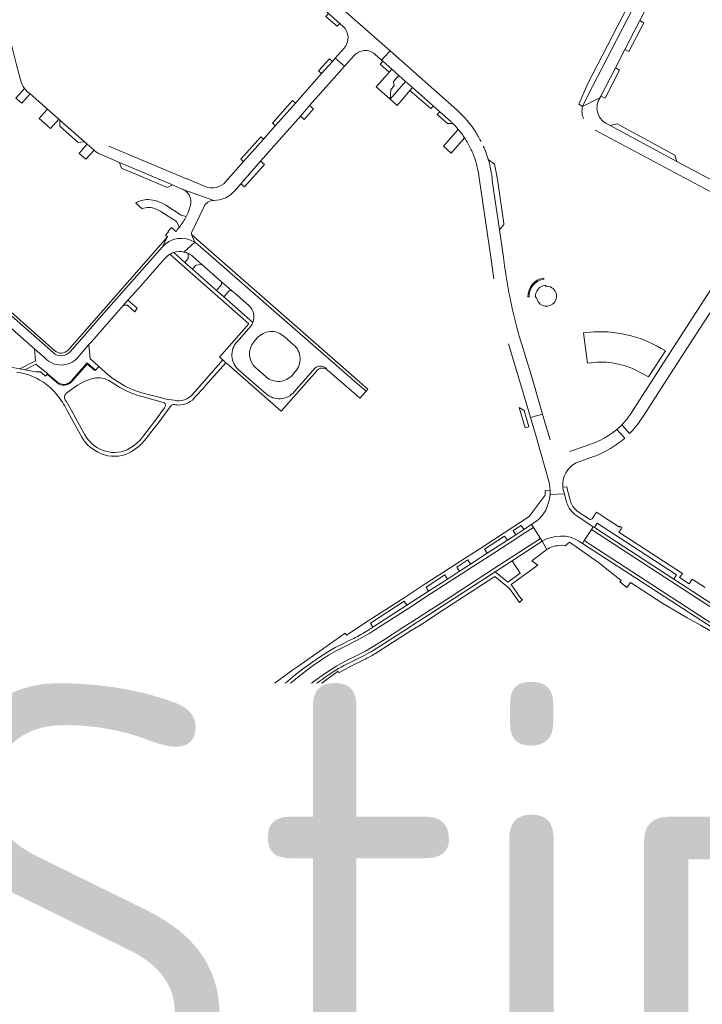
# Model space of a CAD drawing. Header units: metres. Extents: x 166325 to 190320, y 381923 to 404576.
# Tile 190 of 256: x 170629 to 170907, y 388532 to 388934. Entities that reach past the tile are written whole.
import ezdxf

# ---------------------------------------------------------------- set-up
doc = ezdxf.new("R2010")
doc.units = ezdxf.units.M
for name, color, linetype, lineweight in [('B-WE-VH-VERHARDING_ASFALT-GV', 8, 'Continuous', 18), ('B-WE-VH-VERHARDING_BETON-GV', 8, 'Continuous', 18), ('B-WE-VH-VERHARDING_BETONSTRAATSTEEN-GV', 8, 'Continuous', 18), ('B-WE-VH-VERHARDING_STRAATBAKSTEEN-GV', 8, 'Continuous', 18), ('X-XX-AL-TEKENBLAD-T50', 4, 'Continuous', 50)]:
    doc.layers.add(name, color=color, linetype=linetype, lineweight=lineweight)
doc.styles.add('NLCS-ISO-M500-T50', font='NLCS-ISO.ttf', dxfattribs={"height": 2.5})

msp = doc.modelspace()

# ---------------------------------------------------------------- linework, layer by layer
at = {"layer": 'B-WE-VH-VERHARDING_ASFALT-GV', "flags": 128}
for points in [[(170863.116, 388806.451), (170858.906, 388806.027), (170860.111, 388796.713), (170860.503, 388793.68)], [(170880.169, 388790.851), (170885.371, 388788.127), (170892.173, 388798.642)], [(170644.352, 388785.747), (170640.449, 388789.164), (170639.78, 388788.429), (170639.556, 388788.635), (170637.824, 388789.993), (170637.711, 388790.09), (170637.582, 388790.201), (170635.84, 388790.146), (170631.279, 388790.974), (170629.34, 388791.398), (170624.782, 388792.2), (170613.933, 388794.11), (170602.331, 388795.994)], [(170701.027, 388780.219), (170704.046, 388783.528), (170704.93, 388784.582), (170713.258, 388793.862), (170711.98, 388794.983), (170699.748, 388781.097)], [(170669.769, 388785.755), (170667.328, 388787.351), (170666.134, 388788.245), (170664.097, 388789.936), (170661.434, 388792.312), (170660.064, 388790.852), (170659.871, 388790.623), (170659.838, 388790.664), (170656.794, 388793.326), (170650.614, 388786.327)], [(170648.477, 388781.606), (170650.843, 388783.367)], [(170666.285, 388786.187), (170668.879, 388784.504)], [(170678.575, 388780.187), (170688.276, 388777.553)], [(170692.138, 388778.549), (170688.897, 388779.031), (170685.5, 388779.929), (170682.11, 388780.826), (170679.026, 388781.641)], [(170655.229, 388765.47), (170650.199, 388774.65), (170648.143, 388778.248)], [(170688.217, 388775.515), (170684.191, 388769.885), (170679.684, 388764.011)], [(170680.799, 388763.02), (170684.067, 388767.236), (170685.742, 388769.396), (170689.676, 388774.827), (170691.112, 388776.587), (170691.785, 388776.892)], [(170648.881, 388773.864), (170653.921, 388764.685)], [(170672.733, 388596.496), (170679.531, 388601.599), (170680.502, 388602.479), (170675.759, 388608.383), (170674.915, 388607.703), (170671.528, 388604.976), (170668.581, 388602.838), (170666.969, 388601.613)], [(170630.903, 388575.094), (170635.307, 388577.083), (170640.221, 388579.287), (170651.983, 388584.869), (170652.152, 388584.949), (170657.445, 388587.538), (170662.079, 388589.805), (170664.699, 388591.228)]]:
    msp.add_lwpolyline(points, dxfattribs=at)
at = {"layer": 'B-WE-VH-VERHARDING_ASFALT-GV'}
for points in [[(170892.173, 388798.642, 0.1542033), (170863.116, 388806.451)], [(170860.503, 388793.68, -0.1539101), (170880.169, 388790.851)], [(170628.102, 388790.008, -0.1328617), (170640.278, 388784.9)], [(170650.843, 388783.367, -0.1020887), (170659.228, 388787.471)], [(170659.228, 388787.471, -0.2102625), (170666.285, 388786.187)], [(170640.278, 388784.9, -0.071921), (170645.052, 388779.927)], [(170650.614, 388786.327, -0.4269956), (170644.352, 388785.747)], [(170668.879, 388784.504, 0.077938), (170678.575, 388780.187)], [(170679.026, 388781.641, -0.0805661), (170669.769, 388785.755)], [(170645.052, 388779.927, -0.0479382), (170648.881, 388773.864)], [(170648.143, 388778.248, -0.2966496), (170647.675, 388780.605)], [(170647.675, 388780.605, -0.1480582), (170648.477, 388781.606)], [(170699.748, 388781.097, -0.2975018), (170692.138, 388778.549)], [(170693.739, 388776.613, 0.2487506), (170701.027, 388780.219)], [(170688.276, 388777.553, -0.3312136), (170688.217, 388775.515)], [(170691.785, 388776.892, 0.0568174), (170693.739, 388776.613)], [(170653.921, 388764.685, 0.1692903), (170661.11, 388757.39)], [(170661.741, 388758.782, -0.1653039), (170655.229, 388765.47)], [(170679.684, 388764.011, -0.1371726), (170671.827, 388757.907)], [(170672.325, 388756.434, 0.1294947), (170680.799, 388763.02)], [(170671.827, 388757.907, -0.2015804), (170661.741, 388758.782)], [(170661.11, 388757.39, 0.2006332), (170672.325, 388756.434)], [(170656.785, 388595.128, -0.0054519), (170651.133, 388591.769)], [(170663.276, 388594.947, -0.936416), (170663.71, 388594.04)], [(170657.535, 388590.754, -0.7059404), (170656.956, 388591.937)], [(170664.699, 388591.228, -0.0298385), (170665.498, 388591.681)], [(170640.696, 388585.992, -0.0072252), (170637.972, 388584.526)], [(170620.441, 388571.4, 0.0204081), (170630.903, 388575.094)]]:
    msp.add_lwpolyline(points, format="xyb", dxfattribs=at)
at = {"layer": 'B-WE-VH-VERHARDING_BETON-GV', "flags": 128}
for points in [[(170686.579, 388617.935), (170681.07, 388613.215)], [(170681.317, 388612.857), (170685.433, 388616.388)], [(170685.433, 388616.388), (170686.836, 388617.592)], [(170695.94, 388617.353), (170694.755, 388616.208)], [(170668.581, 388602.838), (170671.528, 388604.976)]]:
    msp.add_lwpolyline(points, dxfattribs=at)
at = {"layer": 'B-WE-VH-VERHARDING_BETON-GV'}
for points in [[(170694.755, 388616.208, 0.89935), (170695.054, 388615.891)], [(170696.193, 388617.038, 0.7604427), (170695.94, 388617.353)], [(170681.07, 388613.215, 0.8763896), (170681.317, 388612.857)]]:
    msp.add_lwpolyline(points, format="xyb", dxfattribs=at)
at = {"layer": 'B-WE-VH-VERHARDING_BETONSTRAATSTEEN-GV', "flags": 128}
for points in [[(170742.764, 388953.95), (170739.367, 388956.936), (170735.887, 388953.048), (170736.034, 388952.918), (170739.78, 388949.606), (170743.751, 388946.095), (170747.686, 388942.616), (170752.453, 388938.401), (170755.03, 388936.123), (170759.572, 388932.107), (170760.855, 388930.973)], [(170773.899, 388919.527), (170776.625, 388917.106), (170780.055, 388920.895), (170755.667, 388942.526)], [(170761.408, 388922.011), (170757.767, 388917.893), (170761.481, 388914.62), (170761.76, 388914.935), (170765.4, 388919.005)], [(170807.36, 388896.677), (170780.055, 388920.895), (170776.625, 388917.106), (170777.085, 388916.698), (170780.785, 388913.413), (170783.596, 388910.927), (170786.395, 388908.451), (170789.238, 388905.937), (170797.737, 388898.42), (170800.345, 388896.113), (170804.82, 388892.155)], [(170631.243, 388905.564), (170627.748, 388901.667), (170630.162, 388899.544), (170632.066, 388901.71), (170633.489, 388903.328)], [(170633.489, 388903.328), (170632.587, 388904.12)], [(170800.345, 388896.113), (170799.318, 388894.935), (170803.421, 388891.26), (170805.687, 388891.305)], [(170804.82, 388892.155), (170800.345, 388896.113)], [(170807.851, 388888.919), (170801.863, 388882.045), (170805.013, 388879.269), (170810.432, 388885.434)], [(170822.573, 388874.798), (170820.087, 388876.618)], [(170821.719, 388868.059), (170824.617, 388847.971), (170826.404, 388850.156), (170826.348, 388850.509), (170823.798, 388868.433), (170823.315, 388871.393), (170822.573, 388874.798)], [(170558.367, 388872.706), (170558.577, 388870.051), (170559.047, 388868.094), (170559.42, 388867.197), (170560.928, 388864.935), (170565.235, 388861.02), (170618.18, 388814.556), (170626.941, 388806.842), (170627.425, 388806.415), (170635.341, 388799.445), (170639.587, 388795.706)], [(170564.232, 388867.07), (170620.256, 388817.867), (170642.835, 388797.98)], [(170643.568, 388798.741), (170620.908, 388818.673), (170565.033, 388867.971)], [(170816.264, 388870.049), (170817.066, 388864.515), (170821.217, 388835.847), (170822.356, 388827.981)], [(170827.066, 388831), (170826.741, 388833.249), (170826.561, 388834.494), (170826.231, 388836.783), (170824.617, 388847.971), (170821.719, 388868.059)], [(170708.351, 388859.956), (170695.717, 388864.487)], [(170676.521, 388858.873), (170679.096, 388856.605)], [(170686.735, 388855.407), (170693.08, 388851.365), (170694.306, 388849.122)], [(170697.049, 388853.48), (170695.002, 388853.955), (170688.716, 388858.001)], [(170700.517, 388842.907), (170699.279, 388846.126), (170699.191, 388846.758), (170704.253, 388857.289)], [(170692.799, 388847.338), (170691.014, 388848.945), (170689.78, 388847.504), (170689.655, 388847.358), (170689.841, 388847.195), (170688.644, 388845.846), (170689.421, 388845.166), (170687.292, 388840.974)], [(170687.292, 388840.974), (170689.421, 388845.166), (170654.762, 388805.516), (170649.012, 388799.018)], [(170696.066, 388838.95), (170700.517, 388842.907)], [(170702.81, 388842.977), (170701.582, 388844.066), (170699.279, 388846.126), (170700.517, 388842.907)], [(170701.893, 388841.843), (170766.861, 388785.236), (170770.294, 388782.245), (170771.038, 388783.092), (170767.621, 388786.092), (170702.81, 388842.977)], [(170687.292, 388840.974), (170662.492, 388812.819), (170656.3, 388805.789), (170649.86, 388798.338)], [(170724.221, 388810.292), (170712.389, 388820.728), (170709.441, 388823.328), (170699.604, 388832.002), (170696.509, 388834.735), (170691.978, 388838.731)], [(170754.503, 388790.96), (170764.313, 388782.368), (170767.756, 388779.353), (170770.294, 388782.245), (170766.861, 388785.236), (170701.893, 388841.843)], [(170673.352, 388819.312), (170677.708, 388824.259), (170688.242, 388836.221)], [(170690.408, 388838.038), (170694.04, 388834.827), (170722.503, 388809.662), (170710.632, 388796.166), (170710.788, 388796.029), (170711.98, 388794.983), (170713.258, 388793.862), (170714.567, 388792.714), (170735.796, 388774.088), (170750.198, 388790.562)], [(170697.91, 388838.332), (170697.886, 388836.294), (170696.509, 388834.735), (170699.604, 388832.002), (170700.981, 388833.561), (170703.485, 388833.827), (170699.737, 388837.137)], [(170699.737, 388837.137), (170703.485, 388833.827), (170711.465, 388826.869), (170715.534, 388823.307), (170717.814, 388821.311), (170722.557, 388817.158)], [(170827.354, 388828.999), (170827.207, 388830.021), (170827.066, 388831)], [(170842.697, 388827.936), (170842.628, 388828.336)], [(170843.429, 388825.055), (170843.391, 388825.413)], [(170652.784, 388795.83), (170657.473, 388801.26), (170658.436, 388802.375), (170663.882, 388808.559), (170671.535, 388817.249), (170673.352, 388819.312)], [(170836.24, 388820.63), (170836.655, 388820.65)], [(170839.344, 388820.483), (170839.354, 388820.483), (170839.727, 388820.491)], [(170846.215, 388817.637), (170846.258, 388817.661)], [(170723.511, 388808.895), (170717.675, 388802.276)], [(170724.712, 388802.449), (170726.018, 388803.952)], [(170736.793, 388804.67), (170740.888, 388801.06)], [(170828.243, 388801.518), (170835.943, 388776.175), (170837.285, 388771.508), (170842.185, 388772.915), (170839.897, 388780.888), (170838.935, 388784.282), (170837.545, 388788.928), (170833.136, 388803.038)], [(170639.587, 388795.706), (170635.341, 388799.445), (170635.716, 388794.673), (170635.715, 388794.673), (170629.34, 388791.398), (170631.279, 388790.974), (170635.846, 388793.261), (170638.682, 388790.978), (170640.418, 388789.614), (170640.491, 388789.516), (170644.524, 388786.028)], [(170656.645, 388793.678), (170656.752, 388793.8), (170660.064, 388790.852), (170661.434, 388792.312), (170659.682, 388793.875), (170657.892, 388795.472), (170657.473, 388801.26), (170652.784, 388795.83)], [(170650.197, 388786.328), (170652.564, 388789.043), (170656.645, 388793.678)], [(170718.405, 388790.994), (170729.625, 388781.174)], [(170729.574, 388788.085), (170725.442, 388791.706)], [(170749.446, 388791.604), (170741.006, 388781.938)], [(170750.198, 388790.562), (170750.301, 388790.68)], [(170741.498, 388790.225), (170740.287, 388788.825)], [(170872.428, 388766.686), (170875.652, 388763.159)], [(170877.618, 388765.02), (170874.418, 388768.54)], [(170694.133, 388615.586), (170689.87, 388611.451), (170685.754, 388607.458), (170686.583, 388606.576)], [(170690.281, 388610.657), (170694.497, 388615.332)], [(170687.302, 388606.753), (170688.321, 388608.242), (170689.536, 388609.832), (170690.281, 388610.657)], [(170680.659, 388606.853), (170679.757, 388606.104)], [(170666.969, 388601.613), (170666.714, 388601.976)], [(170679.531, 388601.599), (170672.733, 388596.496)], [(170656.528, 388595.564), (170656.785, 388595.128)], [(170663.276, 388594.947), (170660.065, 388593.651), (170656.956, 388591.937)], [(170657.535, 388590.754), (170660.247, 388592.1), (170663.71, 388594.04)], [(170678.603, 388593.98), (170677.937, 388595.465)], [(170651.133, 388591.769), (170650.868, 388592.199)], [(170680.701, 388590.869), (170679.66, 388592.326)], [(170658.248, 388585.694), (170657.445, 388587.538), (170652.152, 388584.949), (170651.983, 388584.869), (170652.109, 388584.572), (170652.326, 388584.059)], [(170678.96, 388585.268), (170677.267, 388587.035), (170677.25, 388586.421), (170673.484, 388581.65), (170673.419, 388580.621), (170681.89, 388580.476), (170681.01, 388579.15), (170735.245, 388578.221), (170742.708, 388577.186), (170752.399, 388575.664), (170759.979, 388573.94), (170777.906, 388569.861), (170793.501, 388566.314), (170793.456, 388566.159), (170848.45, 388553.8), (170849.956, 388556.231), (170849.85, 388556.258), (170823.249, 388562.26), (170822.793, 388560.126), (170810.937, 388562.817), (170811.401, 388564.933), (170778.547, 388572.335)], [(170675.254, 388589.135), (170677.267, 388587.035), (170678.96, 388585.268)], [(170734.642, 388584.822), (170689.561, 388586.067)], [(170637.759, 388584.912), (170637.972, 388584.526)], [(170652.893, 388581.992), (170653.988, 388578.599), (170660.643, 388579.709), (170659.01, 388583.671)], [(170752.929, 388578.101), (170753.975, 388583.054)], [(170689.96, 388581.006), (170735.33, 388579.706)], [(170778.547, 388572.335), (170760.553, 388576.385), (170757.144, 388577.152), (170752.929, 388578.101)], [(170869.297, 388559.756), (170869.919, 388563.297), (170870.361, 388565.133), (170870.646, 388566.137), (170871.149, 388567.915), (170871.478, 388568.856), (170871.762, 388569.45), (170867.254, 388571.111), (170866.493, 388569.663), (170863.293, 388563.571)], [(170855.757, 388560.088), (170852.678, 388560.79), (170851.063, 388561.158), (170849.956, 388556.231), (170851.619, 388555.818), (170854.191, 388555.179)], [(170854.191, 388555.179), (170851.619, 388555.818), (170849.956, 388556.231), (170848.45, 388553.8), (170861.843, 388549.085), (170863.938, 388547.414), (170864.012, 388545.979), (170869.807, 388541.722), (170871.179, 388543.426)], [(170866.777, 388547.484), (170865.684, 388548.726)], [(170879.425, 388537.946), (170879.489, 388538.074), (170880.045, 388537.781), (170881.541, 388536.976), (170883.896, 388541.372), (170883.454, 388541.609), (170882.434, 388542.199), (170881.992, 388542.458), (170882.066, 388542.578), (170877.368, 388545.077)]]:
    msp.add_lwpolyline(points, dxfattribs=at)
for points in [[(170880.531, 388941.281), (170878.595, 388942.313), (170860.618, 388907.606), (170856.917, 388899.247), (170858.476, 388898.263), (170860.418, 388902.45)], [(170755.03, 388936.123), (170753.98, 388934.961), (170758.542, 388930.926), (170759.572, 388932.107)], [(170881.72, 388933.214), (170875.68, 388921.447), (170877.312, 388920.583), (170883.393, 388932.341)], [(170756.638, 388916.615), (170755.41, 388917.698), (170750.99, 388912.703), (170752.214, 388911.614), (170753.547, 388913.119)], [(170777.085, 388916.698), (170775.995, 388915.501), (170779.705, 388912.219), (170780.785, 388913.413)], [(170783.596, 388910.927), (170780.785, 388913.413), (170779.705, 388912.219), (170778.985, 388911.424), (170774.404, 388906.245), (170780.135, 388901.195), (170780.363, 388905.096), (170781.809, 388906.627), (170781.47, 388908.378)], [(170871.817, 388913.921), (170865.905, 388902.403), (170867.66, 388901.568), (170873.494, 388913.103)], [(170787.644, 388904.108), (170788.174, 388904.747), (170789.238, 388905.937), (170786.395, 388908.451), (170780.135, 388901.195), (170783.017, 388898.654)], [(170789.238, 388905.937), (170788.174, 388904.747), (170796.733, 388897.375), (170797.737, 388898.42)], [(170741.578, 388899.613), (170740.384, 388900.637), (170732.269, 388891.448), (170733.439, 388890.429)], [(170640.519, 388897.15), (170639.088, 388895.537), (170637.173, 388893.379), (170641.774, 388889.334), (170645.182, 388893.054)], [(170747.303, 388898.583), (170744.515, 388895.43), (170743.563, 388894.347), (170745.123, 388892.994), (170748.851, 388897.257)], [(170645.571, 388892.712), (170645.645, 388890.169), (170653.086, 388883.605), (170655.699, 388883.813)], [(170869.695, 388890.44), (170896.804, 388875.783), (170896.104, 388878.367), (170872.526, 388891.189)], [(170659.543, 388880.435), (170656.715, 388882.92), (170655.302, 388881.27), (170653.43, 388879.084), (170656.131, 388876.71)], [(170728.556, 388884.918), (170727.411, 388885.916), (170719.327, 388876.788), (170720.443, 388875.762)], [(170669.844, 388875.462), (170670.775, 388873.085), (170671.209, 388872.901), (170675.847, 388870.93), (170678.135, 388869.958), (170689.266, 388865.228), (170689.567, 388865.369), (170691.507, 388866.278)], [(170727.374, 388875.935), (170719.308, 388866.761), (170720.849, 388865.488), (170728.901, 388874.598)], [(170711.465, 388826.869), (170711.494, 388825.67), (170709.441, 388823.328), (170712.389, 388820.728), (170714.549, 388823.199), (170715.534, 388823.307)], [(170673.352, 388819.312), (170671.535, 388817.249), (170673.099, 388817.348), (170676.209, 388814.606), (170677.086, 388816.025)], [(170834.663, 388774.374), (170832.705, 388775.555), (170835.085, 388767.387), (170836.562, 388767.795)], [(170916.091, 388623.703), (170916.697, 388624.432), (170916.63, 388625.481), (170913.33, 388628.164), (170873.14, 388579.735), (170870.664, 388576.6), (170869.195, 388574.51), (170867.942, 388572.365), (170867.254, 388571.111), (170871.762, 388569.45), (170871.94, 388569.823), (170873.78, 388572.573), (170876.574, 388576.14), (170876.575, 388576.141)], [(170689.87, 388611.451), (170685.433, 388616.388), (170681.317, 388612.857), (170678.308, 388610.434), (170675.759, 388608.383), (170680.502, 388602.479), (170682.626, 388604.405), (170685.754, 388607.458)], [(170793.93, 388592.4), (170794.08, 388592.63), (170797.961, 388597.989), (170798.561, 388598.817), (170802.93, 388604.85), (170804.13, 388606.51), (170799.7, 388610.57), (170799.118, 388609.77), (170796.73, 388606.49), (170792.208, 388600.59), (170791.6, 388599.759), (170787.19, 388593.73), (170788.438, 388589.986), (170788.991, 388588.326), (170790.71, 388583.17), (170789.241, 388577.307), (170795.326, 388575.928), (170796.979, 388583.417)], [(170796.73, 388606.49), (170799.118, 388609.77), (170795.319, 388613.273), (170792.73, 388609.51), (170788.245, 388603.444), (170792.208, 388600.59)], [(170791.6, 388599.759), (170787.633, 388602.616), (170783.2, 388596.62), (170787.19, 388593.73)], [(170806.96, 388601.84), (170802.93, 388604.85), (170798.561, 388598.817), (170802.542, 388595.851)], [(170801.922, 388595.011), (170797.961, 388597.989), (170794.08, 388592.63), (170798.02, 388589.72)], [(170758.271, 388582.102), (170753.975, 388583.054), (170752.929, 388578.101), (170757.144, 388577.152)], [(170801.625, 388572.338), (170786.433, 388575.754), (170766.084, 388580.37), (170758.271, 388582.102), (170757.144, 388577.152), (170760.553, 388576.385), (170778.547, 388572.335), (170811.401, 388564.933), (170823.249, 388562.26), (170849.85, 388556.258), (170849.956, 388556.231), (170851.063, 388561.158), (170831.036, 388565.724)], [(170768.37, 388581.829), (170766.084, 388580.37), (170786.433, 388575.754), (170785.032, 388578.099)], [(170640.453, 388578.685), (170640.337, 388578.986), (170640.221, 388579.287), (170635.307, 388577.083), (170635.623, 388576.458), (170636.441, 388576.832)], [(170801.625, 388572.338), (170831.036, 388565.724), (170829.649, 388567.903), (170803.994, 388573.81)], [(170811.401, 388564.933), (170810.937, 388562.817), (170822.793, 388560.126), (170823.249, 388562.26)], [(170869.618, 388540.92), (170864.756, 388540.733), (170865.004, 388533.205), (170870.04, 388533.38)], [(170951.25, 388505.405), (170926.806, 388518.388), (170883.896, 388541.372), (170881.541, 388536.976), (170884.834, 388535.204), (170894.601, 388529.949), (170905.536, 388524.03), (170924.217, 388514.037), (170929.905, 388510.995), (170941.065, 388505.064), (170961.038, 388494.374), (170977.4, 388485.612), (170993.781, 388476.894), (171001.784, 388472.679), (171010.59, 388468.018), (171013.508, 388471.863), (171009.546, 388474.335), (170972.018, 388494.289)]]:
    msp.add_lwpolyline(points, close=True, dxfattribs=at)
at = {"layer": 'B-WE-VH-VERHARDING_BETONSTRAATSTEEN-GV'}
for points in [[(170760.855, 388930.973, -0.4140749), (170761.408, 388922.011)], [(170765.4, 388919.005, -0.4151099), (170773.899, 388919.527)], [(170632.587, 388904.12, -0.051635), (170631.243, 388905.564)], [(170814.988, 388887.74, 0.0675548), (170807.36, 388896.677)], [(170805.687, 388891.305, 0.0052354), (170804.82, 388892.155)], [(170805.687, 388891.305, -0.0202146), (170807.851, 388888.919)], [(170810.432, 388885.434, 0.027993), (170807.851, 388888.919)], [(170817.217, 388883.842, 0.0253301), (170814.988, 388887.74)], [(170810.432, 388885.434, -0.0322106), (170812.895, 388881.08)], [(170812.895, 388881.08, -0.01225), (170813.72, 388879.243)], [(170813.72, 388879.243, -0.062813), (170816.264, 388870.049)], [(170820.087, 388876.618, 0.0331945), (170818.047, 388882.104)], [(170821.719, 388868.059, 0.0497673), (170820.087, 388876.618)], [(170695.717, 388864.487, -0.4134745), (170698.434, 388856.761)], [(170681.568, 388860.339, 0.1450566), (170676.521, 388858.873)], [(170688.716, 388858.001, 0.1339678), (170681.568, 388860.339)], [(170704.253, 388857.289, -0.296062), (170708.351, 388859.956)], [(170679.096, 388856.605, -0.1948185), (170684.465, 388856.531)], [(170684.465, 388856.531, -0.056146), (170686.735, 388855.407)], [(170698.434, 388856.761, -0.0333295), (170697.049, 388853.48)], [(170694.306, 388849.122, 0.0480045), (170697.049, 388853.48)], [(170694.306, 388849.122, -0.0221526), (170692.799, 388847.338)], [(170687.292, 388840.974, -0.3749736), (170700.517, 388842.907)], [(170700.517, 388842.907, -0.0418526), (170701.893, 388841.843)], [(170690.408, 388838.038, -0.052121), (170691.978, 388838.731)], [(170691.978, 388838.731, -0.1284492), (170696.066, 388838.95)], [(170696.066, 388838.95, -0.0595115), (170697.91, 388838.332)], [(170688.242, 388836.221, -0.0875879), (170690.408, 388838.038)], [(170699.737, 388837.137, 0.0669595), (170697.91, 388838.332)], [(170833.136, 388803.038, -0.0321353), (170827.354, 388828.999)], [(170842.628, 388828.336, 0.3772271), (170836.24, 388820.63)], [(170836.655, 388820.65, -0.374506), (170842.697, 388827.936)], [(170843.391, 388825.413, 0.4216968), (170839.344, 388820.483)], [(170846.258, 388817.661, 0.7453765), (170843.429, 388825.055)], [(170839.727, 388820.491, 0.5744182), (170846.215, 388817.637)], [(170722.557, 388817.158, -0.3157114), (170724.221, 388810.292)], [(170724.221, 388810.292, -0.0630718), (170723.511, 388808.895)], [(170726.018, 388803.952, -0.4161498), (170736.793, 388804.67)], [(170725.442, 388791.706, -0.4131152), (170724.712, 388802.449)], [(170649.012, 388799.018, -0.412012), (170643.568, 388798.741)], [(170717.675, 388802.276, 0.4157095), (170718.405, 388790.994)], [(170740.888, 388801.06, -0.417527), (170741.498, 388790.225)], [(170639.587, 388795.706, 0.4354013), (170652.784, 388795.83)], [(170649.86, 388798.338, -0.4142255), (170642.835, 388797.98)], [(170749.446, 388791.604, -0.4796829), (170754.503, 388790.96)], [(170750.301, 388790.68, -0.4136155), (170754.503, 388790.96)], [(170740.287, 388788.825, -0.4161239), (170729.574, 388788.085)], [(170644.524, 388786.028, 0.0762814), (170645.465, 388785.401)], [(170645.465, 388785.401, 0.294901), (170649.771, 388785.941)], [(170649.771, 388785.941, 0.008767), (170650.197, 388786.328)], [(170741.006, 388781.938, -0.4147154), (170729.625, 388781.174)], [(170874.418, 388768.54, -0.0218617), (170872.428, 388766.686)], [(170686.83, 388613.879, -0.9636718), (170687.56, 388613.11)], [(170694.497, 388615.332, 0.8189634), (170694.133, 388615.586)], [(170679.757, 388606.104, -0.9531047), (170679.057, 388606.916)], [(170666.714, 388601.976, -0.0082078), (170656.528, 388595.564)], [(170656.785, 388595.128, 0.0100432), (170666.969, 388601.613)], [(170677.937, 388595.465, -0.2811187), (170679.531, 388601.599)], [(170672.733, 388596.496, -0.0145842), (170665.498, 388591.681)], [(170650.868, 388592.199, -0.0083141), (170640.444, 388586.354)], [(170640.696, 388585.992, 0.0098683), (170651.133, 388591.769)], [(170665.498, 388591.681, -0.1418598), (170669.638, 388592.402)], [(170669.638, 388592.402, -0.1546563), (170673.822, 388590.541)], [(170679.66, 388592.326, -0.026793), (170675.254, 388589.135)], [(170689.561, 388586.067, -0.2233428), (170680.701, 388590.869)], [(170640.444, 388586.354, -0.0066004), (170637.759, 388584.912)], [(170627.324, 388579.661, 0.025768), (170637.972, 388584.526)], [(170652.326, 388584.059, -0.0437566), (170658.248, 388585.694)], [(170659.01, 388583.671, 0.0505227), (170652.893, 388581.992)], [(170678.96, 388585.268, 0.1791128), (170689.96, 388581.006)], [(170753.975, 388583.054, 0.0317538), (170734.642, 388584.822)], [(170735.33, 388579.706, -0.0276648), (170752.929, 388578.101)], [(170854.191, 388555.179, -0.1704915), (170865.684, 388548.726)], [(170871.486, 388550.239, -0.0398489), (170870.374, 388552.456)], [(170871.179, 388543.426, -0.0301719), (170866.777, 388547.484)]]:
    msp.add_lwpolyline(points, format="xyb", dxfattribs=at)
at = {"layer": 'B-WE-VH-VERHARDING_STRAATBAKSTEEN-GV', "flags": 128}
for points in [[(170933.797, 389033.75), (170933.186, 389032.823), (170928.656, 389025.9), (170927.574, 389024.247), (170909.28, 388996.288), (170907.567, 388993.331), (170905.94, 388990.151), (170904.131, 388986.844), (170903.27, 388985.181), (170902.356, 388983.417), (170881.467, 388943.089), (170880.531, 388941.281), (170860.418, 388902.45), (170858.476, 388898.263), (170865.553, 388901.718), (170865.905, 388902.403), (170871.817, 388913.921), (170875.68, 388921.447), (170881.72, 388933.214), (170885.576, 388940.725), (170900.937, 388970.652)], [(170627.171, 388949.537), (170669.173, 388996.786), (170665.746, 388999.784), (170660.098, 388993.406), (170649.718, 388981.624), (170646.46, 388977.919), (170643.115, 388974.139), (170642.873, 388973.866), (170633.17, 388962.866), (170629.633, 388958.856), (170623.967, 388952.482), (170620.475, 388946.221), (170621.471, 388941.471), (170624.062, 388931.571), (170624.82, 388927.769), (170627.987, 388915.232), (170628.893, 388911.651), (170629.533, 388909.118)], [(170727.374, 388875.935), (170743.563, 388894.347), (170744.515, 388895.43), (170747.303, 388898.583), (170757.262, 388909.847), (170761.481, 388914.62), (170757.767, 388917.893), (170756.638, 388916.615), (170753.547, 388913.119), (170752.214, 388911.614), (170741.578, 388899.613), (170733.439, 388890.429), (170728.556, 388884.918), (170720.443, 388875.762), (170713.227, 388867.62)], [(170632.587, 388904.12), (170633.489, 388903.328), (170640.519, 388897.15), (170645.182, 388893.054), (170645.571, 388892.712), (170655.699, 388883.813), (170656.715, 388882.92), (170659.543, 388880.435), (170660.165, 388879.889)], [(170865.553, 388901.718), (170858.476, 388898.263)], [(170869.695, 388890.44), (170868.116, 388891.294)], [(170863.607, 388888.578), (170918.528, 388859.221), (170922.516, 388857.07), (170924.653, 388861.012), (170896.804, 388875.783), (170869.695, 388890.44)], [(170661.77, 388878.885), (170669.844, 388875.462), (170691.507, 388866.278), (170695.468, 388864.599), (170695.592, 388864.543), (170695.717, 388864.487), (170708.351, 388859.956), (170710.667, 388860.202)], [(170704.729, 388865.665), (170697.421, 388868.723), (170697.219, 388868.808), (170665.553, 388882.059)], [(170716.586, 388863.665), (170719.308, 388866.761), (170727.374, 388875.935)], [(170905.897, 388807.332), (170909.992, 388813.687), (170916.239, 388823.333), (170920.216, 388829.588), (170929.045, 388843.208), (170924.97, 388845.799), (170924.552, 388845.149), (170893.888, 388797.56), (170886.834, 388786.612), (170886.273, 388785.742), (170878.227, 388773.254)], [(170881.211, 388769.209), (170883.503, 388772.625), (170892.8, 388787.026), (170905.897, 388807.332)], [(170845.225, 388762.449), (170844.84, 388763.784), (170843.424, 388768.658), (170842.185, 388772.915), (170837.285, 388771.508), (170839.519, 388763.741), (170844.826, 388745.033)], [(170875.652, 388763.159), (170872.428, 388766.686), (170872.334, 388766.607), (170872.241, 388766.528), (170870.637, 388765.291), (170868.969, 388764.157), (170867.251, 388763.08), (170865.476, 388762.142), (170864.568, 388761.714), (170863.609, 388761.322), (170859.93, 388760.041), (170853.201, 388757.697)], [(170855.813, 388753.086), (170862.88, 388755.619), (170863.912, 388755.98), (170864.837, 388756.351), (170866.055, 388756.892)], [(170853.687, 388736.927), (170852.302, 388741.936), (170852.114, 388743.307), (170850.432, 388743.202)], [(170845.256, 388741.948), (170843.22, 388741.767), (170843.283, 388739.918), (170836.782, 388731.18), (170826.607, 388724.579), (170817.82, 388718.867), (170811.054, 388714.499), (170801.854, 388708.546), (170793.974, 388703.433), (170786.186, 388698.381), (170771.161, 388688.652), (170762.292, 388682.913), (170761.757, 388683.674), (170752.497, 388677.127), (170742.865, 388670.339), (170740.506, 388668.662), (170732.217, 388662.587), (170730.265, 388661.115), (170724.733, 388656.538), (170715.285, 388648.581), (170710.296, 388644.143), (170705.899, 388640.173), (170701.13, 388635.734), (170697.581, 388632.479), (170692.701, 388627.925), (170685.776, 388621.529)], [(170845.267, 388740.317), (170845.257, 388740.207), (170845.247, 388740.097), (170851.045, 388740.4), (170850.644, 388741.801)], [(170851.992, 388737.093), (170851.045, 388740.4), (170845.247, 388740.097)], [(170845.247, 388740.097), (170845.257, 388740.207), (170845.267, 388740.317)], [(170850.644, 388741.801), (170851.045, 388740.4), (170851.992, 388737.093)], [(170856.098, 388731.407), (170861.164, 388728.127), (170862.837, 388727.035), (170863.278, 388726.748), (170864.346, 388728.44), (170896.656, 388707.404), (170895.605, 388705.706), (170918.784, 388690.658), (170921.265, 388688.987), (170929.406, 388683.204), (170943.812, 388672.943), (170945.044, 388672.107), (170946.756, 388671.061), (170948.531, 388670.112), (170950.393, 388669.284), (170952.238, 388668.551), (170956.067, 388667.319), (170958.98, 388666.561), (170961.94, 388666.026), (170964.947, 388665.71)], [(170857.002, 388721.135), (170858.402, 388720.233), (170859.139, 388721.364), (170862.1, 388725.904), (170862.837, 388727.035), (170861.164, 388728.127), (170856.098, 388731.407)], [(170861.31, 388730.073), (170856.635, 388733.106)], [(170908.402, 388702.247), (170903.041, 388705.663), (170901.811, 388703.782), (170897.964, 388706.299), (170899.096, 388708.02), (170873.295, 388724.855), (170874.133, 388726.109), (170874.519, 388726.687), (170873.703, 388727.216), (170873.491, 388726.888), (170866.533, 388731.395), (170865.852, 388731.836), (170864.078, 388732.985), (170862.383, 388730.294)], [(170686.836, 388617.592), (170695.711, 388625.325), (170707.847, 388635.761), (170719.318, 388645.697), (170727.564, 388652.92), (170738.467, 388662.343), (170742.346, 388665.66), (170748.401, 388670.26), (170751.692, 388672.557), (170755.025, 388674.684), (170758.404, 388676.57), (170761.942, 388678.409), (170765.902, 388680.352), (170768.24, 388681.583), (170771.787, 388683.673), (170773.859, 388684.975), (170787.681, 388693.89), (170796.523, 388699.651), (170804.208, 388704.596), (170809.034, 388707.739), (170813.599, 388710.675), (170820.393, 388715.083), (170828.586, 388720.389), (170835.321, 388724.767), (170838.434, 388726.771)], [(170838.434, 388726.771), (170837.709, 388727.91), (170834.59, 388725.902), (170831.289, 388723.756), (170827.852, 388721.522), (170819.659, 388716.216), (170812.869, 388711.81), (170808.304, 388708.874), (170803.477, 388705.731), (170795.792, 388700.786), (170786.949, 388695.024), (170773.127, 388686.109), (170771.068, 388684.816)], [(170808.304, 388708.874), (170807.212, 388710.57), (170811.775, 388713.501), (170812.869, 388711.81), (170819.659, 388716.216), (170818.544, 388717.921), (170826.719, 388723.184), (170827.852, 388721.522), (170831.289, 388723.756), (170830.177, 388725.438), (170833.478, 388727.583), (170834.59, 388725.902), (170837.709, 388727.91), (170839.208, 388728.966)], [(170839.208, 388728.966), (170837.709, 388727.91), (170838.434, 388726.771), (170841.32, 388722.237), (170842.045, 388721.098)], [(170918.784, 388690.658), (170895.605, 388705.706), (170863.278, 388726.748), (170862.837, 388727.035), (170862.1, 388725.904), (170894.87, 388704.574), (170918.049, 388689.526)], [(170773.23, 388676.656), (170777.672, 388679.434), (170786.016, 388684.799), (170790.69, 388687.83), (170790.701, 388687.837), (170791.537, 388688.379), (170796.213, 388691.405), (170799.367, 388693.456), (170801.697, 388694.952), (170822.938, 388708.681), (170829.829, 388713.178), (170842.045, 388721.098), (170841.32, 388722.237), (170829.095, 388714.311), (170822.205, 388709.815), (170800.964, 388696.086), (170795.48, 388692.538), (170790.804, 388689.512), (170785.286, 388685.935), (170776.942, 388680.57), (170772.542, 388677.817), (170770.041, 388676.4), (170768.944, 388675.819), (170766.51, 388674.615), (170762.917, 388672.836), (170758.417, 388670.416), (170754.139, 388667.674), (170749.184, 388664.169), (170744.412, 388660.383), (170737.93, 388654.649), (170724.236, 388642.48), (170704.451, 388624.791), (170703.289, 388623.72), (170695.94, 388617.353)], [(170862.1, 388725.904), (170859.139, 388721.364), (170916.937, 388683.797), (170935.139, 388670.786), (170939.743, 388667.58), (170941.276, 388666.584), (170947.272, 388663.152), (170951.664, 388660.944), (170954.739, 388659.637), (170958.471, 388658.345), (170961.759, 388657.358), (170982.153, 388652.068), (170982.811, 388654.826), (170981.302, 388655.312)], [(170981.772, 388658.007), (170983.517, 388657.687), (170984.123, 388660.362), (170982.426, 388660.691), (170961.684, 388664.701), (170958.64, 388665.255), (170955.727, 388666.013), (170951.74, 388667.296), (170949.895, 388668.029), (170947.894, 388668.921), (170946.119, 388669.87), (170943.029, 388671.843), (170928.623, 388682.104), (170918.049, 388689.526), (170894.87, 388704.574), (170862.1, 388725.904)], [(170802.604, 388693.719), (170822.803, 388706.811), (170828.693, 388701.884), (170832.837, 388696.127), (170833.947, 388697.376), (170833.35, 388697.841), (170829.367, 388703.545), (170840.185, 388711.327), (170837.781, 388713.179), (170843.937, 388717.733), (170842.045, 388721.098), (170829.829, 388713.178), (170833.083, 388708.09), (170827.997, 388704.43), (170822.938, 388708.681), (170801.697, 388694.952), (170799.367, 388693.456), (170796.213, 388691.405), (170791.537, 388688.379), (170790.701, 388687.837), (170790.69, 388687.83), (170786.016, 388684.799), (170777.672, 388679.434), (170773.23, 388676.656)], [(170842.045, 388721.098), (170843.937, 388717.733)], [(170848.715, 388719.329), (170851.373, 388719.289), (170853.13, 388720.736), (170864.908, 388712.397), (170874.183, 388705.161), (170873.685, 388704.522), (170876.462, 388702.305), (170877.923, 388704.291), (170891.165, 388695.701), (170895.776, 388693.042), (170901.119, 388689.96), (170906.463, 388686.878), (170915.115, 388681.888)], [(170951.057, 388659.738), (170946.601, 388661.98), (170940.605, 388665.412), (170938.972, 388666.472), (170934.354, 388669.688), (170916.201, 388682.665), (170858.402, 388720.233), (170857.002, 388721.135)], [(170859.139, 388721.364), (170858.402, 388720.233), (170916.201, 388682.665), (170934.354, 388669.688), (170938.972, 388666.472), (170940.605, 388665.412), (170946.601, 388661.98), (170951.057, 388659.738)], [(170958.077, 388657.054), (170961.42, 388656.051), (170978.028, 388651.743), (170981.84, 388650.754), (170982.153, 388652.068), (170961.759, 388657.358), (170958.471, 388658.345), (170954.739, 388659.637), (170951.664, 388660.944), (170947.272, 388663.152), (170941.276, 388666.584), (170939.743, 388667.58), (170935.139, 388670.786), (170916.937, 388683.797), (170859.139, 388721.364)], [(170771.068, 388684.816), (170773.127, 388686.109), (170772.049, 388687.795), (170785.851, 388696.725), (170786.949, 388695.024), (170795.792, 388700.786), (170794.714, 388702.456), (170802.377, 388707.417), (170803.477, 388705.731), (170808.304, 388708.874)], [(170773.817, 388675.22), (170774.953, 388675.938), (170779.167, 388678.575), (170788.667, 388684.694), (170792.99, 388687.278), (170802.604, 388693.719)], [(170676.015, 388613.155), (170676.785, 388612.195), (170685.366, 388619.434), (170687.039, 388620.788), (170689.096, 388622.282), (170691.568, 388624.004), (170693.248, 388625.104), (170694.831, 388626.349), (170706.967, 388636.785), (170718.428, 388646.713), (170717.123, 388648.267), (170725.377, 388655.412), (170726.674, 388653.936), (170737.59, 388663.369), (170741.469, 388666.686), (170744.431, 388668.999), (170747.628, 388671.367), (170750.919, 388673.664), (170754.299, 388675.822), (170757.781, 388677.768), (170761.319, 388679.607), (170764.024, 388680.934), (170765.295, 388681.558)], [(170765.295, 388681.558), (170764.024, 388680.934), (170761.319, 388679.607), (170757.781, 388677.768), (170754.299, 388675.822), (170750.919, 388673.664), (170747.628, 388671.367), (170744.431, 388668.999), (170741.469, 388666.686), (170737.59, 388663.369), (170726.674, 388653.936), (170718.428, 388646.713), (170706.967, 388636.785), (170694.831, 388626.349), (170693.248, 388625.104), (170691.568, 388624.004), (170689.096, 388622.282), (170687.039, 388620.788), (170685.366, 388619.434), (170676.785, 388612.195), (170678.308, 388610.434), (170681.317, 388612.857)], [(170763.516, 388671.626), (170767.109, 388673.405), (170769.566, 388674.621)], [(170754.5, 388664.956), (170758.951, 388668.189), (170759.253, 388667.507), (170764.161, 388670.241), (170769.456, 388672.858)], [(170704.204, 388622.727), (170705.366, 388623.798), (170707.351, 388625.636), (170708.208, 388626.4), (170725.134, 388641.472), (170738.825, 388653.638), (170745.28, 388659.349)], [(170745.28, 388659.349), (170738.825, 388653.638), (170739.451, 388652.933), (170742.876, 388655.88), (170745.751, 388658.482)], [(170694.497, 388615.332), (170690.281, 388610.657), (170691.831, 388609.429), (170697.558, 388615.814), (170699.46, 388617.935)], [(170686.83, 388613.879), (170683.204, 388610.595)], [(170694.755, 388616.208), (170694.133, 388615.586)], [(170696.193, 388617.038), (170695.054, 388615.891)], [(170683.204, 388610.595), (170683.882, 388609.833), (170687.56, 388613.11)], [(170680.659, 388606.853), (170679.962, 388607.644), (170679.057, 388606.916)]]:
    msp.add_lwpolyline(points, dxfattribs=at)
at = {"layer": 'B-WE-VH-VERHARDING_STRAATBAKSTEEN-GV'}
for points in [[(170629.533, 388909.118, 0.1018378), (170631.243, 388905.564)], [(170868.116, 388891.294, -0.4395033), (170865.553, 388901.718)], [(170858.476, 388898.263, 0.175409), (170858.912, 388893.293)], [(170660.165, 388879.889, 0.0823629), (170661.77, 388878.885)], [(170713.227, 388867.62, -0.3213626), (170704.729, 388865.665)], [(170710.667, 388860.202, 0.1592647), (170716.586, 388863.665)], [(170878.227, 388773.254, -0.0486184), (170874.418, 388768.54)], [(170877.618, 388765.02, 0.0347999), (170881.211, 388769.209)], [(170866.055, 388756.892, 0.0725853), (170875.652, 388763.159)], [(170850.432, 388743.202, -0.298146), (170855.813, 388753.086)], [(170844.826, 388745.033, -0.0310232), (170845.188, 388742.837)], [(170845.188, 388742.837, -0.0124064), (170845.256, 388741.948)], [(170850.432, 388743.202, 0.0342334), (170850.644, 388741.801)], [(170843.444, 388733.79, 0.0910841), (170845.247, 388740.097)], [(170845.256, 388741.948, -0.0226803), (170845.267, 388740.317)], [(170851.992, 388737.093, 0.1747386), (170856.098, 388731.407)], [(170856.635, 388733.106, -0.1369525), (170853.687, 388736.927)], [(170843.444, 388733.79, -0.1112351), (170839.208, 388728.966)], [(170862.383, 388730.294, -0.324976), (170861.31, 388730.073)], [(170857.002, 388721.135, 0.2853257), (170842.045, 388721.098)], [(170843.937, 388717.733, -0.1424791), (170848.715, 388719.329)], [(170771.068, 388684.816, -0.0238965), (170765.295, 388681.558)], [(170769.456, 388672.858, 0.0133122), (170773.817, 388675.22)], [(170769.566, 388674.621, 0.0140551), (170773.23, 388676.656)], [(170763.516, 388671.626, 0.0382878), (170754.888, 388666.551)], [(170754.888, 388666.551, 0.0275165), (170745.28, 388659.349)], [(170745.751, 388658.482, 0.00469), (170754.5, 388664.956)], [(170699.46, 388617.935, -0.0186007), (170704.204, 388622.727)], [(170685.776, 388621.529, -0.0145252), (170676.015, 388613.155)], [(170686.579, 388617.935, -0.8006039), (170686.836, 388617.592)]]:
    msp.add_lwpolyline(points, format="xyb", dxfattribs=at)
at = {"layer": 'B-WE-VH-VERHARDING_STRAATBAKSTEEN-GV', "flags": 128}
msp.add_lwpolyline([(170841.32, 388722.237), (170838.434, 388726.771), (170835.321, 388724.767), (170828.586, 388720.389), (170820.393, 388715.083), (170813.599, 388710.675), (170809.034, 388707.739), (170804.208, 388704.596), (170796.523, 388699.651), (170787.681, 388693.89), (170773.859, 388684.975), (170771.787, 388683.673), (170768.24, 388681.583), (170765.902, 388680.352), (170761.942, 388678.409), (170758.404, 388676.57), (170755.025, 388674.684), (170751.692, 388672.557), (170748.401, 388670.26), (170742.346, 388665.66), (170738.467, 388662.343), (170727.564, 388652.92), (170719.318, 388645.697), (170707.847, 388635.761), (170695.711, 388625.325), (170686.836, 388617.592), (170685.433, 388616.388), (170689.87, 388611.451), (170694.133, 388615.586), (170694.755, 388616.208), (170695.94, 388617.353), (170703.289, 388623.72), (170704.451, 388624.791), (170724.236, 388642.48), (170737.93, 388654.649), (170744.412, 388660.383), (170749.184, 388664.169), (170754.139, 388667.674), (170758.417, 388670.416), (170762.917, 388672.836), (170766.51, 388674.615), (170768.944, 388675.819), (170770.041, 388676.4), (170772.542, 388677.817), (170776.942, 388680.57), (170785.286, 388685.935), (170790.804, 388689.512), (170795.48, 388692.538), (170800.964, 388696.086), (170822.205, 388709.815), (170829.095, 388714.311)], close=True, dxfattribs=at)

# ---------------------------------------------------------------- next in the draw order: texts
at = {"layer": 'X-XX-AL-TEKENBLAD-T50', "insert": (170587.226, 388428.895), "char_height": 180, "attachment_point": 7, "style": 'NLCS-ISO-M500-T50', "bg_fill": 3, "box_fill_scale": 1, "bg_fill_color": 256, "bg_fill_transparency": 0}
msp.add_mtext('Stiphout', dxfattribs=at)

doc.saveas('drawing.dxf')
